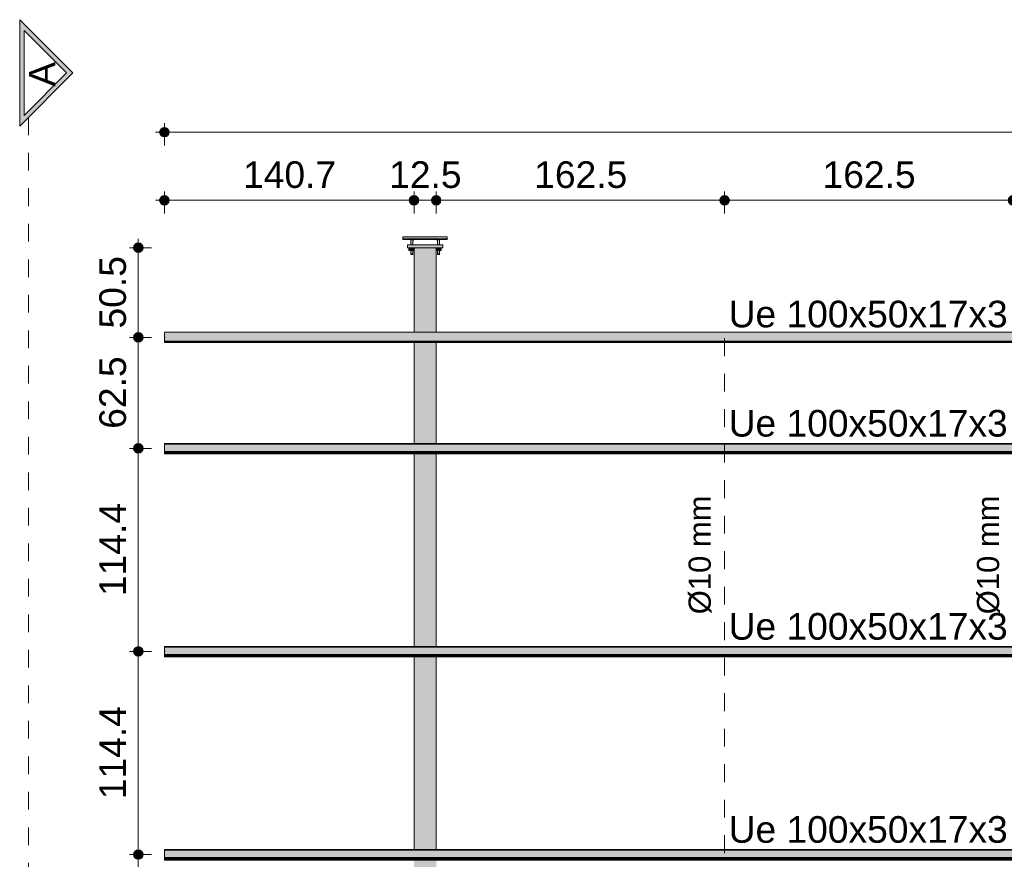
# Model space of a CAD drawing. Header units: metres. Extents: x 1.7 to 46.9, y -75.7 to 7.5.
# Tile 4 of 15: x 22.5 to 28.1, y -58 to -53.2. Entities that reach past the tile are written whole.
import ezdxf

# ---------------------------------------------------------------- set-up
doc = ezdxf.new("R2010")
doc.units = ezdxf.units.M
doc.linetypes.add('Projeção', pattern=[0.003969, 0.002381, -0.001587])
doc.linetypes.add('Traço ponto', pattern=[0.015875, 0.00635, -0.004763, 0, -0.004763])
for name, color, linetype, lineweight in [('A-ANNO-DIMS', 7, 'Continuous', 9), ('A-ANNO-DIMS-50', 7, 'Continuous', 9), ('A-FLOR-OVHD', 7, 'Projeção', 18), ('A-GENM', 7, 'Continuous', 18), ('A-GLAZ-CWMG', 7, 'Continuous', 18), ('G-ANNO-SYMB', 7, 'Continuous', 9), ('G-ANNO-TEXT', 7, 'Continuous', 9), ('S-BEAM', 7, 'Continuous', 18)]:
    doc.layers.add(name, color=color, linetype=linetype, lineweight=lineweight)
doc.styles.add('Arial_10', font='arial.ttf', dxfattribs={"height": 0.125})
doc.styles.add('Arial_9', font='arial.ttf', dxfattribs={"height": 0.15})
doc.dimstyles.new('Linear_-_3_mm_em_CM', dxfattribs={"dimscale": 0.3048, "dimtxt": 0.153039, "dimasz": 0.656168, "dimexe": 0.164042, "dimexo": 0.0625, "dimgap": 0.082021, "dimtad": 1, "dimdec": 1, "dimlfac": 100, "dimrnd": 0.1, "dimdsep": 46, "dimtxsty": 'Arial_9', "dimblk1": 'DOTSMALL', "dimblk2": 'DOTSMALL', "dimsah": 1, "dimcen": 0.09, "dimdle": 0.164042, "dimazin": 0, "dimtfac": 1, "dimtdec": 4, "dimtix": 1, "dimtmove": 0, "dimatfit": 3, "dimfxl": 0.246063, "dimfxlon": 1, "dimtvp": 1, "dimtolj": 1, "dimtzin": 0, "dimarcsym": 2})

# ---------------------------------------------------------------- blocks, each defined once
blk = doc.blocks.new('09-base-com-chumbadores-060523 - 09-base-com-chumbadores-060523-2683229-TRAVAMENTO DAS TERÇAS')
at = {"layer": 'A-GENM', "true_color": 0x7f7f7f}
blk.add_hatch(color=8, dxfattribs=at).paths.add_polyline_path([(28.1082, -54.5129), (28.3082, -54.5129), (28.3081, -54.4969), (28.1082, -54.4969)])
at = {"layer": 'A-GENM'}
for p, q in [((28.1082, -54.4969), (28.3082, -54.4969)), ((28.1082, -54.4969), (28.1082, -54.5129)), ((28.3082, -54.5129), (28.1082, -54.5129)), ((28.3082, -54.5129), (28.3082, -54.4969))]:
    blk.add_line(p, q, dxfattribs=at)
blk = doc.blocks.new('Chumbador - Chumbador-2682873-TRAVAMENTO DAS TERÇAS')
at = {"layer": 'A-GENM', "true_color": 0x7f7f7f}
h = blk.add_hatch(color=8, dxfattribs=at)
h.paths.add_polyline_path([(28.1272, -54.4674), (28.1273, -54.4672), (28.1278, -54.4643), (28.1281, -54.4634), (28.0832, -54.4634), (28.0832, -54.4674)])
h.paths.add_polyline_path([(28.1732, -54.4674), (28.2707, -54.4672), (28.2707, -54.4634), (28.1457, -54.4634), (28.1455, -54.4673), (28.1457, -54.4674)])
for points in [[(28.277, -54.4731), (28.2765, -54.4678), (28.2752, -54.4648), (28.2707, -54.4634), (28.2707, -54.4672), (28.2755, -54.4689), (28.2764, -54.4714)], [(28.2788, -54.5511), (28.2832, -54.5511), (28.2831, -54.5471), (28.277, -54.5471), (28.2772, -54.5511), (28.2778, -54.5511)], [(28.2832, -54.5511), (28.2895, -54.5511), (28.2892, -54.5471), (28.2832, -54.5471)]]:
    blk.add_hatch(color=8, dxfattribs=at).paths.add_polyline_path(points)
at = {"layer": 'A-GENM'}
for p, q in [((28.0832, -54.4634), (28.0832, -54.4674)), ((28.0832, -54.4674), (28.1272, -54.4674)), ((28.14, -54.4674), (28.2707, -54.4674)), ((28.277, -54.5471), (28.277, -54.5511)), ((28.277, -54.5511), (28.2832, -54.5511)), ((28.2832, -54.5511), (28.2895, -54.5511)), ((28.2895, -54.5511), (28.2895, -54.5471))]:
    blk.add_line(p, q, dxfattribs=at)
at = {"layer": 'A-GENM', "flags": 128}
blk.add_lwpolyline([(28.2707, -54.4674), (28.276, -54.4703), (28.277, -54.4736)], dxfattribs=at)
blk = doc.blocks.new('Chumbador - Chumbador-2682874-TRAVAMENTO DAS TERÇAS')
at = {"layer": 'A-GENM', "true_color": 0x7f7f7f}
for points in [[(28.1395, -54.4731), (28.1409, -54.4689), (28.1457, -54.4672), (28.1457, -54.4634), (28.1441, -54.4637), (28.1407, -54.4656), (28.1395, -54.4704), (28.1395, -54.4719)], [(28.1278, -54.5511), (28.1332, -54.5511), (28.1331, -54.5471), (28.127, -54.5471), (28.1272, -54.5511)], [(28.1376, -54.5511), (28.1395, -54.5511), (28.1392, -54.5471), (28.1332, -54.5471), (28.1332, -54.5511), (28.1363, -54.5511)]]:
    blk.add_hatch(color=8, dxfattribs=at).paths.add_polyline_path(points)
h = blk.add_hatch(color=8, dxfattribs=at)
h.paths.add_polyline_path([(28.1457, -54.4674), (28.2707, -54.4672), (28.2707, -54.4634), (28.1457, -54.4634), (28.1457, -54.4672)])
h.paths.add_polyline_path([(28.3081, -54.4674), (28.3332, -54.4672), (28.3332, -54.4634), (28.2883, -54.4634), (28.2892, -54.4674)])
at = {"layer": 'A-GENM'}
for p, q in [((28.1457, -54.4674), (28.2764, -54.4674)), ((28.2892, -54.4674), (28.3332, -54.4674)), ((28.3332, -54.4674), (28.3332, -54.4634)), ((28.127, -54.5471), (28.127, -54.5511)), ((28.127, -54.5511), (28.1332, -54.5511)), ((28.1332, -54.5511), (28.1395, -54.5511)), ((28.1395, -54.5511), (28.1395, -54.5471))]:
    blk.add_line(p, q, dxfattribs=at)
at = {"layer": 'A-GENM', "flags": 128}
blk.add_lwpolyline([(28.1395, -54.4736), (28.1423, -54.4684), (28.1457, -54.4674)], dxfattribs=at)
blk = doc.blocks.new('Porca - Porca-2340320-TRAVAMENTO DAS TERÇAS')
at = {"layer": 'A-GENM', "true_color": 0x7f7f7f}
for points in [[(28.2707, -54.5289), (28.2832, -54.5289), (28.2832, -54.5129), (28.2672, -54.5129), (28.2677, -54.5156), (28.2679, -54.5157), (28.2707, -54.5225), (28.2707, -54.527)], [(28.2992, -54.5289), (28.2992, -54.5129), (28.2832, -54.5129), (28.2832, -54.5289)]]:
    blk.add_hatch(color=8, dxfattribs=at).paths.add_polyline_path(points)
at = {"layer": 'A-GENM'}
for p, q in [((28.2672, -54.5129), (28.2672, -54.5154)), ((28.2832, -54.5289), (28.2707, -54.5289)), ((28.2832, -54.5289), (28.2832, -54.5129)), ((28.2992, -54.5289), (28.2832, -54.5289)), ((28.2992, -54.5129), (28.2992, -54.5289))]:
    blk.add_line(p, q, dxfattribs=at)
blk = doc.blocks.new('Porca - Porca-V1-TRAVAMENTO DAS TERÇAS')
at = {"layer": 'A-GENM', "true_color": 0x7f7f7f}
for points in [[(28.1172, -54.5289), (28.1332, -54.5289), (28.1332, -54.5129), (28.1172, -54.5129)], [(28.1332, -54.5289), (28.1457, -54.5289), (28.1459, -54.5221), (28.1492, -54.5129), (28.1332, -54.5129), (28.1332, -54.5225)]]:
    blk.add_hatch(color=8, dxfattribs=at).paths.add_polyline_path(points)
at = {"layer": 'A-GENM'}
for p, q in [((28.1172, -54.5129), (28.1172, -54.5289)), ((28.1332, -54.5289), (28.1172, -54.5289)), ((28.1332, -54.5289), (28.1332, -54.5129)), ((28.1457, -54.5289), (28.1332, -54.5289)), ((28.1492, -54.5129), (28.1492, -54.5154))]:
    blk.add_line(p, q, dxfattribs=at)
blk = doc.blocks.new('Chumbador - Chumbador-V12-TRAVAMENTO DAS TERÇAS')
at = {"layer": 'A-GENM', "true_color": 0x7f7f7f}
for points in [[(13.1076, -54.4571), (13.2707, -54.4571), (13.2707, -54.4509), (13.0832, -54.4511), (13.0832, -54.4571)], [(13.2788, -54.4696), (13.2832, -54.4696), (13.2795, -54.4608), (13.2707, -54.4571), (13.2707, -54.4632), (13.2755, -54.4649), (13.2772, -54.4696), (13.2778, -54.4696)], [(13.2886, -54.4696), (13.2892, -54.4696), (13.2884, -54.4638), (13.2878, -54.4633), (13.2864, -54.4632), (13.2837, -54.4616), (13.2825, -54.4608), (13.2789, -54.4598), (13.2757, -54.4592), (13.2795, -54.4608), (13.2832, -54.4696), (13.2881, -54.4696)]]:
    blk.add_hatch(color=8, dxfattribs=at).paths.add_polyline_path(points)
h = blk.add_hatch(color=8, dxfattribs=at)
h.paths.add_polyline_path([(13.1076, -54.4634), (13.13, -54.4632), (13.1327, -54.4616), (13.1339, -54.4608), (13.1369, -54.4599), (13.1457, -54.4571), (13.0832, -54.4571), (13.0832, -54.4634)])
h.paths.add_polyline_path([(13.1526, -54.4634), (13.2707, -54.4632), (13.2707, -54.4571), (13.1457, -54.4577), (13.1455, -54.4633), (13.1457, -54.4634)])
h = blk.add_hatch(color=8, dxfattribs=at)
h.paths.add_polyline_path([(13.2801, -54.5471), (13.2832, -54.5471), (13.2828, -54.5289), (13.277, -54.5289), (13.2772, -54.5471), (13.2788, -54.5471)])
h.paths.add_polyline_path([(13.2772, -54.4969), (13.2832, -54.4969), (13.2832, -54.4696), (13.277, -54.4696), (13.277, -54.4969)])
h = blk.add_hatch(color=8, dxfattribs=at)
h.paths.add_polyline_path([(13.2876, -54.5471), (13.2895, -54.5471), (13.2892, -54.5289), (13.2832, -54.5289), (13.2832, -54.5471), (13.2875, -54.5471)])
h.paths.add_polyline_path([(13.2883, -54.4969), (13.2895, -54.4969), (13.2892, -54.4696), (13.2832, -54.4696), (13.2832, -54.4969), (13.2876, -54.4969)])
at = {"layer": 'A-GENM'}
for p, q in [((13.2707, -54.4509), (13.0832, -54.4509)), ((13.0832, -54.4509), (13.0832, -54.4571)), ((13.0832, -54.4571), (13.0832, -54.4634)), ((13.0832, -54.4634), (13.2707, -54.4634)), ((13.277, -54.4696), (13.277, -54.4969)), ((13.2895, -54.4696), (13.2869, -54.4622)), ((13.2895, -54.4969), (13.2895, -54.4696)), ((13.277, -54.5289), (13.277, -54.5471)), ((13.2895, -54.5471), (13.2895, -54.5289)), ((13.277, -54.5471), (13.2832, -54.5471)), ((13.2832, -54.5471), (13.2895, -54.5471))]:
    blk.add_line(p, q, dxfattribs=at)
at = {"layer": 'A-GENM', "flags": 128}
for points in [[(13.2762, -54.4521), (13.2752, -54.4514), (13.2707, -54.4509)], [(13.2707, -54.4634), (13.276, -54.4663), (13.277, -54.4696)]]:
    blk.add_lwpolyline(points, dxfattribs=at)
blk = doc.blocks.new('Chumbador - Chumbador-V8-TRAVAMENTO DAS TERÇAS')
at = {"layer": 'A-GENM', "true_color": 0x7f7f7f}
h = blk.add_hatch(color=8, dxfattribs=at)
h.paths.add_polyline_path([(23.1272, -54.5471), (23.1332, -54.5471), (23.1328, -54.5289), (23.127, -54.5289), (23.127, -54.5471)])
h.paths.add_polyline_path([(23.1278, -54.4969), (23.1332, -54.4969), (23.1332, -54.4696), (23.127, -54.4696), (23.1274, -54.4969)])
for points in [[(23.1288, -54.4696), (23.1332, -54.4696), (23.1375, -54.4606), (23.1404, -54.459), (23.1327, -54.4616), (23.13, -54.4632), (23.128, -54.4638), (23.1273, -54.4661), (23.1272, -54.4696), (23.1283, -54.4696)], [(23.1369, -54.4696), (23.1392, -54.4696), (23.1409, -54.4649), (23.1457, -54.4632), (23.1457, -54.4571), (23.1369, -54.4608), (23.1332, -54.4696), (23.1364, -54.4696)], [(23.1814, -54.4571), (23.3332, -54.4571), (23.3332, -54.4509), (23.1457, -54.4511), (23.1457, -54.4571)]]:
    blk.add_hatch(color=8, dxfattribs=at).paths.add_polyline_path(points)
h = blk.add_hatch(color=8, dxfattribs=at)
h.paths.add_polyline_path([(23.1392, -54.5471), (23.1395, -54.5471), (23.1392, -54.5289), (23.1332, -54.5289), (23.1332, -54.5471), (23.1386, -54.5471)])
h.paths.add_polyline_path([(23.1392, -54.4969), (23.1395, -54.4969), (23.1392, -54.4696), (23.1332, -54.4696), (23.1332, -54.4969), (23.139, -54.4969)])
h = blk.add_hatch(color=8, dxfattribs=at)
h.paths.add_polyline_path([(23.1814, -54.4634), (23.2707, -54.4632), (23.2707, -54.4571), (23.1457, -54.4571), (23.1457, -54.4634)])
h.paths.add_polyline_path([(23.3332, -54.4634), (23.3332, -54.4571), (23.2725, -54.4577), (23.2837, -54.4616), (23.2864, -54.4632), (23.2884, -54.4634), (23.2926, -54.4634)])
at = {"layer": 'A-GENM'}
for p, q in [((23.127, -54.4696), (23.127, -54.4969)), ((23.1395, -54.4969), (23.1395, -54.4696)), ((23.1457, -54.4509), (23.1422, -54.4521)), ((23.3332, -54.4509), (23.1457, -54.4509)), ((23.1457, -54.4634), (23.3332, -54.4634)), ((23.3332, -54.4571), (23.3332, -54.4509)), ((23.3332, -54.4634), (23.3332, -54.4571)), ((23.127, -54.5289), (23.127, -54.5471)), ((23.1395, -54.5471), (23.1395, -54.5289)), ((23.127, -54.5471), (23.1332, -54.5471)), ((23.1332, -54.5471), (23.1395, -54.5471))]:
    blk.add_line(p, q, dxfattribs=at)
at = {"layer": 'A-GENM', "flags": 128}
for points in [[(23.1294, -54.4622), (23.1275, -54.4651), (23.127, -54.4696)], [(23.1395, -54.4696), (23.1423, -54.4644), (23.1457, -54.4634)]]:
    blk.add_lwpolyline(points, dxfattribs=at)
blk = doc.blocks.new('Chumbador - Chumbador-V4-TRAVAMENTO DAS TERÇAS')
at = {"layer": 'A-GENM'}
blk.add_line((28.2895, -54.4696), (28.2892, -54.469), dxfattribs=at)
blk = doc.blocks.new('Chumbador - Chumbador-V5-TRAVAMENTO DAS TERÇAS')
at = {"layer": 'A-GENM'}
blk.add_line((28.1272, -54.4674), (28.127, -54.4696), dxfattribs=at)
blk = doc.blocks.new('Rectangular Mullion - Perfil Ue-V27-TRAVAMENTO DAS TERÇAS')
at = {"layer": 'A-GLAZ-CWMG', "true_color": 0xc0c0c0}
for points in [[(35.0573, -55.6194), (35.0573, -55.6153), (11.739, -55.6157), (11.739, -55.6194), (34.6942, -55.6194)], [(35.0573, -55.6601), (35.0573, -55.6194), (11.739, -55.6194), (11.739, -55.6601), (33.9746, -55.6601)], [(35.0573, -55.6651), (35.0573, -55.6601), (11.739, -55.6601), (11.739, -55.6651), (33.9746, -55.6651)], [(35.0573, -55.6663), (35.0573, -55.6651), (11.739, -55.6651), (11.739, -55.6663), (33.9746, -55.6663)], [(23.9009, -55.6699), (35.0573, -55.6699), (35.0573, -55.6663), (11.739, -55.6663), (11.739, -55.6699), (23.5411, -55.6699)], [(35.0573, -55.673), (35.0573, -55.67), (11.739, -55.67), (11.739, -55.673), (33.9746, -55.673)], [(35.0573, -55.6742), (35.0573, -55.673), (11.739, -55.673), (11.739, -55.6742), (33.9746, -55.6742)]]:
    blk.add_hatch(color=9, dxfattribs=at).paths.add_polyline_path(points)
at = {"layer": 'A-GLAZ-CWMG'}
for p, q in [((35.0573, -55.6153), (11.739, -55.6153)), ((11.739, -55.6153), (11.739, -55.6194)), ((11.739, -55.6601), (11.739, -55.6194)), ((11.739, -55.6194), (35.0573, -55.6194)), ((11.739, -55.6601), (11.739, -55.6651)), ((11.739, -55.6601), (35.0573, -55.6601)), ((11.739, -55.6663), (11.739, -55.6651)), ((11.739, -55.6651), (35.0573, -55.6651)), ((11.739, -55.6699), (11.739, -55.6663)), ((11.739, -55.6663), (35.0573, -55.6663)), ((11.739, -55.6699), (35.0573, -55.6699)), ((11.739, -55.673), (11.739, -55.67)), ((11.739, -55.67), (35.0573, -55.67)), ((11.739, -55.6742), (11.739, -55.673)), ((11.739, -55.673), (35.0573, -55.673)), ((11.739, -55.6742), (11.739, -55.6743)), ((11.739, -55.6742), (35.0573, -55.6742)), ((11.739, -55.6743), (35.0573, -55.6743))]:
    blk.add_line(p, q, dxfattribs=at)
blk = doc.blocks.new('Rectangular Mullion - Perfil Ue-V28-TRAVAMENTO DAS TERÇAS')
at = {"layer": 'A-GLAZ-CWMG', "true_color": 0xc0c0c0}
for points in [[(35.0573, -56.7635), (35.0573, -56.7595), (11.739, -56.7599), (11.739, -56.7635), (35.0539, -56.7635)], [(35.0539, -56.8043), (35.0573, -56.8043), (35.0573, -56.7635), (11.739, -56.7635), (11.739, -56.8043), (34.874, -56.8043)], [(35.0573, -56.8092), (35.0573, -56.8043), (11.739, -56.8043), (11.739, -56.8092), (35.0539, -56.8092)], [(35.0539, -56.8105), (35.0573, -56.8105), (35.0573, -56.8092), (11.739, -56.8092), (11.739, -56.8105), (34.874, -56.8105)], [(23.9009, -56.8141), (35.0573, -56.8141), (35.0573, -56.8105), (11.739, -56.8105), (11.739, -56.8141), (23.721, -56.8141)], [(35.0539, -56.8171), (35.0573, -56.8171), (35.0573, -56.8141), (11.739, -56.8141), (11.739, -56.8171), (34.874, -56.8171)], [(35.0539, -56.8184), (35.0573, -56.8184), (35.0573, -56.8171), (11.739, -56.8171), (11.739, -56.8184), (34.874, -56.8184)]]:
    blk.add_hatch(color=9, dxfattribs=at).paths.add_polyline_path(points)
at = {"layer": 'A-GLAZ-CWMG'}
for p, q in [((35.0573, -56.7595), (11.739, -56.7595)), ((11.739, -56.7595), (11.739, -56.7635)), ((11.739, -56.8043), (11.739, -56.7635)), ((11.739, -56.7635), (35.0573, -56.7635)), ((11.739, -56.8043), (11.739, -56.8092)), ((11.739, -56.8043), (35.0573, -56.8043)), ((11.739, -56.8105), (11.739, -56.8092)), ((11.739, -56.8092), (35.0573, -56.8092)), ((11.739, -56.8141), (11.739, -56.8105)), ((11.739, -56.8105), (35.0573, -56.8105)), ((11.739, -56.8171), (11.739, -56.8141)), ((11.739, -56.8141), (35.0573, -56.8141)), ((11.739, -56.8141), (35.0573, -56.8141)), ((11.739, -56.8184), (11.739, -56.8171)), ((11.739, -56.8171), (35.0573, -56.8171)), ((11.739, -56.8184), (35.0573, -56.8184)), ((11.739, -56.8184), (11.739, -56.8184)), ((11.739, -56.8184), (35.0573, -56.8184))]:
    blk.add_line(p, q, dxfattribs=at)
blk = doc.blocks.new('Perfil Ue 100x50x17x1 - Perfil Ue 100x50x17x3-2687109-TRAVAMENTO DAS TERÇAS')
at = {"layer": 'S-BEAM', "true_color": 0xff0000}
for points in [[(-51.9491, 39.0224), (-52.5961, 38.7741), (-52.5955, 38.7726), (-30.686, 47.1829), (-30.6865, 47.1843), (-51.7812, 39.0869)], [(-52.4524, 38.8276), (-52.5955, 38.7726), (-52.5945, 38.7698), (-30.6849, 47.1801), (-30.686, 47.1829), (-52.2844, 38.892)], [(-41.5352, 43.0151), (-52.5945, 38.7698), (-52.5934, 38.767), (-30.6838, 47.1772), (-30.6849, 47.1801), (-41.3673, 43.0795)], [(-52.4502, 38.8219), (-52.5934, 38.767), (-52.5928, 38.7655), (-30.6833, 47.1758), (-30.6838, 47.1772), (-52.2822, 38.8864)], [(-52.5928, 38.7655), (-52.591, 38.7609), (-30.6815, 47.1712), (-30.6833, 47.1758), (-52.4496, 38.8205)], [(-41.5318, 43.0061), (-52.591, 38.7609), (-52.5764, 38.7228), (-30.6669, 47.1331), (-30.6815, 47.1712), (-41.3638, 43.0706)], [(-51.2577, 39.229), (-52.5764, 38.7228), (-52.575, 38.7191), (-30.6656, 47.1297), (-30.6669, 47.1331), (-51.0897, 39.2935)]]:
    blk.add_hatch(color=1, dxfattribs=at).paths.add_polyline_path(points)
at = {"layer": 'S-BEAM'}
for p, q in [((-30.6866, 47.1844), (-52.5961, 38.7741)), ((-30.686, 47.1829), (-52.5955, 38.7726)), ((-52.5945, 38.7698), (-30.6849, 47.1801)), ((-30.6838, 47.1772), (-52.5934, 38.767)), ((-30.6865, 47.1843), (-30.6866, 47.1844)), ((-30.6865, 47.1843), (-30.686, 47.1829)), ((-30.686, 47.1829), (-30.6849, 47.1801)), ((-30.6849, 47.1801), (-30.6838, 47.1772)), ((-30.6838, 47.1772), (-30.6833, 47.1758)), ((-30.6815, 47.1712), (-30.6833, 47.1758)), ((-30.6815, 47.1712), (-30.6669, 47.1331)), ((-52.575, 38.719), (-30.6654, 47.1293)), ((-30.6654, 47.1293), (-30.6669, 47.1331))]:
    blk.add_line(p, q, dxfattribs=at)
blk = doc.blocks.new('DIMBLOCK29-TRAVAMENTO DAS TERÇAS')
at = {"layer": 'A-ANNO-DIMS-50', "lineweight": 35, "transparency": 16777216}
h = blk.add_hatch(color=256, dxfattribs=at)
edge = h.paths.add_edge_path()
edge.add_arc((26.4906, -54.2459), 0.025, 0, 360)
h = blk.add_hatch(color=256, dxfattribs=at)
edge = h.paths.add_edge_path()
edge.add_arc((28.1156, -54.2459), 0.025, 0, 360)
at = {"layer": 'A-ANNO-DIMS-50', "transparency": 16777216}
for p, q in [((26.4906, -54.2459), (26.4906, -54.1959)), ((28.1156, -54.2459), (28.1156, -54.1959)), ((28.1156, -54.2459), (26.4906, -54.2459)), ((26.4906, -54.2459), (26.4906, -54.3209)), ((28.1156, -54.2459), (28.1156, -54.3209))]:
    blk.add_line(p, q, dxfattribs=at)
at = {"layer": 'A-ANNO-DIMS-50', "lineweight": 35, "transparency": 16777216}
for centre in [(26.4906, -54.2459), (28.1156, -54.2459)]:
    blk.add_circle(centre, 0.025, dxfattribs=at)
at = {"layer": 'A-ANNO-DIMS-50', "color": 0, "transparency": 16777216, "insert": (27.0429, -54.0262), "char_height": 0.15, "width": 0.624399, "attachment_point": 1, "line_spacing_factor": 0.941778, "style": 'Arial_9'}
blk.add_mtext('162.5', dxfattribs=at)
blk = doc.blocks.new('_DotSmall')
at = {"color": 0, "linetype": 'ByBlock', "const_width": 0.5}
blk.add_lwpolyline([(-0.0625, 0, 1), (0.0625, 0, 1)], format="xyb", close=True, dxfattribs=at)
blk = doc.blocks.new('DIMBLOCK30-TRAVAMENTO DAS TERÇAS')
at = {"layer": 'A-ANNO-DIMS-50', "lineweight": 35, "transparency": 16777216}
h = blk.add_hatch(color=256, dxfattribs=at)
edge = h.paths.add_edge_path()
edge.add_arc((24.8656, -54.2459), 0.025, 0, 360)
h = blk.add_hatch(color=256, dxfattribs=at)
edge = h.paths.add_edge_path()
edge.add_arc((26.4906, -54.2459), 0.025, 0, 360)
at = {"layer": 'A-ANNO-DIMS-50', "transparency": 16777216}
for p, q in [((24.8656, -54.2459), (24.8656, -54.1959)), ((26.4906, -54.2459), (26.4906, -54.1959)), ((26.4906, -54.2459), (24.8656, -54.2459)), ((24.8656, -54.2459), (24.8656, -54.3209)), ((26.4906, -54.2459), (26.4906, -54.3209))]:
    blk.add_line(p, q, dxfattribs=at)
at = {"layer": 'A-ANNO-DIMS-50', "lineweight": 35, "transparency": 16777216}
for centre in [(24.8656, -54.2459), (26.4906, -54.2459)]:
    blk.add_circle(centre, 0.025, dxfattribs=at)
at = {"layer": 'A-ANNO-DIMS-50', "color": 0, "transparency": 16777216, "insert": (25.4179, -54.0262), "char_height": 0.15, "width": 0.624399, "attachment_point": 1, "line_spacing_factor": 0.941778, "style": 'Arial_9'}
blk.add_mtext('162.5', dxfattribs=at)
blk = doc.blocks.new('DIMBLOCK31-TRAVAMENTO DAS TERÇAS')
at = {"layer": 'A-ANNO-DIMS-50', "lineweight": 35, "transparency": 16777216}
h = blk.add_hatch(color=256, dxfattribs=at)
edge = h.paths.add_edge_path()
edge.add_arc((24.7406, -54.2459), 0.025, 0, 360)
h = blk.add_hatch(color=256, dxfattribs=at)
edge = h.paths.add_edge_path()
edge.add_arc((24.8656, -54.2459), 0.025, 0, 360)
at = {"layer": 'A-ANNO-DIMS-50', "transparency": 16777216}
for p, q in [((24.7406, -54.2459), (24.7406, -54.1959)), ((24.8656, -54.2459), (24.8656, -54.1959)), ((24.8656, -54.2459), (24.7406, -54.2459)), ((24.7406, -54.2459), (24.7406, -54.3209)), ((24.8656, -54.2459), (24.8656, -54.3209))]:
    blk.add_line(p, q, dxfattribs=at)
at = {"layer": 'A-ANNO-DIMS-50', "lineweight": 35, "transparency": 16777216}
for centre in [(24.7406, -54.2459), (24.8656, -54.2459)]:
    blk.add_circle(centre, 0.025, dxfattribs=at)
at = {"layer": 'A-ANNO-DIMS-50', "color": 0, "transparency": 16777216, "insert": (24.6006, -54.0262), "char_height": 0.15, "width": 0.485957, "attachment_point": 1, "line_spacing_factor": 0.941778, "style": 'Arial_9'}
blk.add_mtext('12.5', dxfattribs=at)
blk = doc.blocks.new('DIMBLOCK32-TRAVAMENTO DAS TERÇAS')
at = {"layer": 'A-ANNO-DIMS-50', "lineweight": 35, "transparency": 16777216}
h = blk.add_hatch(color=256, dxfattribs=at)
edge = h.paths.add_edge_path()
edge.add_arc((23.3339, -54.2459), 0.025, 0, 360)
h = blk.add_hatch(color=256, dxfattribs=at)
edge = h.paths.add_edge_path()
edge.add_arc((24.7406, -54.2459), 0.025, 0, 360)
at = {"layer": 'A-ANNO-DIMS-50', "transparency": 16777216}
for p, q in [((23.3339, -54.2459), (23.3339, -54.1959)), ((24.7406, -54.2459), (24.7406, -54.1959)), ((24.7406, -54.2459), (23.2839, -54.2459)), ((23.3339, -54.2459), (23.3339, -54.3209)), ((24.7406, -54.2459), (24.7406, -54.3209))]:
    blk.add_line(p, q, dxfattribs=at)
at = {"layer": 'A-ANNO-DIMS-50', "lineweight": 35, "transparency": 16777216}
for centre in [(23.3339, -54.2459), (24.7406, -54.2459)]:
    blk.add_circle(centre, 0.025, dxfattribs=at)
at = {"layer": 'A-ANNO-DIMS-50', "color": 0, "transparency": 16777216, "insert": (23.7771, -54.0262), "char_height": 0.15, "width": 0.624399, "attachment_point": 1, "line_spacing_factor": 0.941778, "style": 'Arial_9'}
blk.add_mtext('140.7', dxfattribs=at)
blk = doc.blocks.new('DIMBLOCK35-TRAVAMENTO DAS TERÇAS')
at = {"layer": 'A-ANNO-DIMS-50', "lineweight": 35, "transparency": 16777216}
h = blk.add_hatch(color=256, dxfattribs=at)
edge = h.paths.add_edge_path()
edge.add_arc((23.1868, -57.9314), 0.025, 0, 360)
h = blk.add_hatch(color=256, dxfattribs=at)
edge = h.paths.add_edge_path()
edge.add_arc((23.1868, -59.0755), 0.025, 0, 360)
at = {"layer": 'A-ANNO-DIMS-50', "transparency": 16777216}
for p, q in [((23.1868, -57.9314), (23.1368, -57.9314)), ((23.1868, -59.0755), (23.1868, -57.9314)), ((23.1868, -57.9314), (23.2618, -57.9314)), ((23.1868, -59.0755), (23.1368, -59.0755)), ((23.1868, -59.0755), (23.2618, -59.0755))]:
    blk.add_line(p, q, dxfattribs=at)
at = {"layer": 'A-ANNO-DIMS-50', "lineweight": 35, "transparency": 16777216}
for centre in [(23.1868, -57.9314), (23.1868, -59.0755)]:
    blk.add_circle(centre, 0.025, dxfattribs=at)
at = {"layer": 'A-ANNO-DIMS-50', "color": 0, "transparency": 16777216, "insert": (22.9671, -58.7636), "char_height": 0.15, "width": 0.624399, "attachment_point": 1, "rotation": 90, "line_spacing_factor": 0.941778, "style": 'Arial_9'}
blk.add_mtext('114.4', dxfattribs=at)
blk = doc.blocks.new('DIMBLOCK36-TRAVAMENTO DAS TERÇAS')
at = {"layer": 'A-ANNO-DIMS-50', "lineweight": 35, "transparency": 16777216}
h = blk.add_hatch(color=256, dxfattribs=at)
edge = h.paths.add_edge_path()
edge.add_arc((23.1868, -56.7872), 0.025, 0, 360)
h = blk.add_hatch(color=256, dxfattribs=at)
edge = h.paths.add_edge_path()
edge.add_arc((23.1868, -57.9314), 0.025, 0, 360)
at = {"layer": 'A-ANNO-DIMS-50', "transparency": 16777216}
for p, q in [((23.1868, -56.7872), (23.1368, -56.7872)), ((23.1868, -57.9314), (23.1868, -56.7872)), ((23.1868, -56.7872), (23.2618, -56.7872)), ((23.1868, -57.9314), (23.1368, -57.9314)), ((23.1868, -57.9314), (23.2618, -57.9314))]:
    blk.add_line(p, q, dxfattribs=at)
at = {"layer": 'A-ANNO-DIMS-50', "lineweight": 35, "transparency": 16777216}
for centre in [(23.1868, -56.7872), (23.1868, -57.9314)]:
    blk.add_circle(centre, 0.025, dxfattribs=at)
at = {"layer": 'A-ANNO-DIMS-50', "color": 0, "transparency": 16777216, "insert": (22.9671, -57.6195), "char_height": 0.15, "width": 0.624399, "attachment_point": 1, "rotation": 90, "line_spacing_factor": 0.941778, "style": 'Arial_9'}
blk.add_mtext('114.4', dxfattribs=at)
blk = doc.blocks.new('DIMBLOCK37-TRAVAMENTO DAS TERÇAS')
at = {"layer": 'A-ANNO-DIMS-50', "lineweight": 35, "transparency": 16777216}
h = blk.add_hatch(color=256, dxfattribs=at)
edge = h.paths.add_edge_path()
edge.add_arc((23.1868, -55.6431), 0.025, 0, 360)
h = blk.add_hatch(color=256, dxfattribs=at)
edge = h.paths.add_edge_path()
edge.add_arc((23.1868, -56.7872), 0.025, 0, 360)
at = {"layer": 'A-ANNO-DIMS-50', "transparency": 16777216}
for p, q in [((23.1868, -56.7872), (23.1868, -55.5931)), ((23.1868, -55.6431), (23.1368, -55.6431)), ((23.1868, -55.6431), (23.2618, -55.6431)), ((23.1868, -56.7872), (23.1368, -56.7872)), ((23.1868, -56.7872), (23.2618, -56.7872))]:
    blk.add_line(p, q, dxfattribs=at)
at = {"layer": 'A-ANNO-DIMS-50', "lineweight": 35, "transparency": 16777216}
for centre in [(23.1868, -55.6431), (23.1868, -56.7872)]:
    blk.add_circle(centre, 0.025, dxfattribs=at)
at = {"layer": 'A-ANNO-DIMS-50', "color": 0, "transparency": 16777216, "insert": (22.9671, -56.4753), "char_height": 0.15, "width": 0.624399, "attachment_point": 1, "rotation": 90, "line_spacing_factor": 0.941778, "style": 'Arial_9'}
blk.add_mtext('114.4', dxfattribs=at)
blk = doc.blocks.new('DIMBLOCK44-TRAVAMENTO DAS TERÇAS')
at = {"layer": 'A-ANNO-DIMS-50', "lineweight": 35, "transparency": 16777216}
h = blk.add_hatch(color=256, dxfattribs=at)
edge = h.paths.add_edge_path()
edge.add_arc((23.1868, -55.018), 0.025, 0, 360)
h = blk.add_hatch(color=256, dxfattribs=at)
edge = h.paths.add_edge_path()
edge.add_arc((23.1868, -55.6431), 0.025, 0, 360)
at = {"layer": 'A-ANNO-DIMS-50', "transparency": 16777216}
for p, q in [((23.1868, -55.6931), (23.1868, -54.968)), ((23.1868, -55.018), (23.1368, -55.018)), ((23.1868, -55.018), (23.2618, -55.018)), ((23.1868, -55.6431), (23.1368, -55.6431)), ((23.1868, -55.6431), (23.2618, -55.6431))]:
    blk.add_line(p, q, dxfattribs=at)
at = {"layer": 'A-ANNO-DIMS-50', "lineweight": 35, "transparency": 16777216}
for centre in [(23.1868, -55.018), (23.1868, -55.6431)]:
    blk.add_circle(centre, 0.025, dxfattribs=at)
at = {"layer": 'A-ANNO-DIMS-50', "color": 0, "transparency": 16777216, "insert": (22.9671, -55.533), "char_height": 0.15, "width": 0.485957, "attachment_point": 1, "rotation": 90, "line_spacing_factor": 0.941778, "style": 'Arial_9'}
blk.add_mtext('62.5', dxfattribs=at)
blk = doc.blocks.new('DIMBLOCK45-TRAVAMENTO DAS TERÇAS')
at = {"layer": 'A-ANNO-DIMS-50', "lineweight": 35, "transparency": 16777216}
h = blk.add_hatch(color=256, dxfattribs=at)
edge = h.paths.add_edge_path()
edge.add_arc((23.1868, -54.5129), 0.025, 0, 360)
h = blk.add_hatch(color=256, dxfattribs=at)
edge = h.paths.add_edge_path()
edge.add_arc((23.1868, -55.018), 0.025, 0, 360)
at = {"layer": 'A-ANNO-DIMS-50', "transparency": 16777216}
for p, q in [((23.1868, -55.068), (23.1868, -54.4629)), ((23.1868, -54.5129), (23.1368, -54.5129)), ((23.1868, -54.5129), (23.2618, -54.5129)), ((23.1868, -55.018), (23.1368, -55.018)), ((23.1868, -55.018), (23.2618, -55.018))]:
    blk.add_line(p, q, dxfattribs=at)
at = {"layer": 'A-ANNO-DIMS-50', "lineweight": 35, "transparency": 16777216}
for centre in [(23.1868, -54.5129), (23.1868, -55.018)]:
    blk.add_circle(centre, 0.025, dxfattribs=at)
at = {"layer": 'A-ANNO-DIMS-50', "color": 0, "transparency": 16777216, "insert": (22.9671, -54.9679), "char_height": 0.15, "width": 0.485957, "attachment_point": 1, "rotation": 90, "line_spacing_factor": 0.941778, "style": 'Arial_9'}
blk.add_mtext('50.5', dxfattribs=at)
blk = doc.blocks.new('Corte - Indicador corte 1-100 - Triangular-1530152-TRAVAMENTO DAS TERÇAS')
at = {"layer": 'G-ANNO-SYMB'}
h = blk.add_hatch(color=256, dxfattribs=at)
h.paths.add_polyline_path([(-0.005, 0.00429), (-0.00979, -0.0005), (-0.00021, -0.0005)])
h.paths.add_polyline_path([(-0.005, 0.005), (0.001, -0.001), (-0.011, -0.001)])
at = {"layer": 'G-ANNO-SYMB', "lineweight": 18}
for p, q in [((-0.005, 0.005), (-0.011, -0.001)), ((0.001, -0.001), (-0.005, 0.005)), ((-0.00979, -0.0005), (-0.005, 0.00429)), ((-0.005, 0.00429), (-0.00021, -0.0005)), ((-0.011, -0.001), (0.001, -0.001)), ((-0.00021, -0.0005), (-0.00979, -0.0005))]:
    blk.add_line(p, q, dxfattribs=at)
blk = doc.blocks.new('DIMBLOCK47-TRAVAMENTO DAS TERÇAS')
at = {"layer": 'A-ANNO-DIMS-50', "lineweight": 35, "transparency": 16777216}
h = blk.add_hatch(color=256, dxfattribs=at)
edge = h.paths.add_edge_path()
edge.add_arc((23.3339, -53.8621), 0.025, 0, 360)
h = blk.add_hatch(color=256, dxfattribs=at)
edge = h.paths.add_edge_path()
edge.add_arc((46.8022, -53.8621), 0.025, 0, 360)
at = {"layer": 'A-ANNO-DIMS-50', "transparency": 16777216}
for p, q in [((23.3339, -53.8621), (23.3339, -53.8121)), ((46.8022, -53.8621), (46.8022, -53.8121)), ((46.8522, -53.8621), (23.2839, -53.8621)), ((23.3339, -53.8621), (23.3339, -53.9371)), ((46.8022, -53.8621), (46.8022, -53.9371))]:
    blk.add_line(p, q, dxfattribs=at)
at = {"layer": 'A-ANNO-DIMS-50', "lineweight": 35, "transparency": 16777216}
for centre in [(23.3339, -53.8621), (46.8022, -53.8621)]:
    blk.add_circle(centre, 0.025, dxfattribs=at)
at = {"layer": 'A-ANNO-DIMS-50', "color": 0, "transparency": 16777216, "insert": (34.7502, -53.6424), "char_height": 0.15, "width": 0.76284, "attachment_point": 1, "line_spacing_factor": 0.941778, "style": 'Arial_9'}
blk.add_mtext('2346.8', dxfattribs=at)

msp = doc.modelspace()

# ---------------------------------------------------------------- hatches: boundary and pattern name
at = {"layer": 'S-BEAM', "true_color": 0x007d00}
for points in [[(24.747568, -54.988541), (24.750205, -54.988541), (24.750205, -54.5129), (24.743417, -54.515712), (24.740605, -54.5225), (24.740777, -54.988541), (24.745357, -54.988541)], [(24.856005, -54.988541), (24.856005, -54.5129), (24.750205, -54.5129), (24.750205, -54.988541), (24.79249, -54.988541)], [(24.858641, -54.988541), (24.865605, -54.988541), (24.865605, -54.5225), (24.862793, -54.515712), (24.856005, -54.5129), (24.856005, -54.988541), (24.858519, -54.988541)]]:
    msp.add_hatch(color=96, dxfattribs=at).paths.add_polyline_path(points)
h = msp.add_hatch(color=96, dxfattribs=at)
h.paths.add_polyline_path([(24.740605, -61.40445), (24.750205, -61.40445), (24.750195, -61.394973), (24.740605, -61.394973)])
h.paths.add_polyline_path([(24.750132, -61.336056), (24.750205, -61.336056), (24.750205, -60.250828), (24.740605, -60.250828), (24.740605, -61.336056), (24.743417, -61.336056)])
h.paths.add_polyline_path([(24.750205, -60.191911), (24.750205, -59.106683), (24.740605, -59.106683), (24.740605, -60.191911), (24.74892, -60.191911)])
h.paths.add_polyline_path([(24.750205, -59.047767), (24.750205, -57.962539), (24.740605, -57.962539), (24.740605, -59.047767), (24.747707, -59.047767)])
h.paths.add_polyline_path([(24.746494, -57.903622), (24.750205, -57.903622), (24.750205, -56.818394), (24.740605, -56.818394), (24.740605, -57.903622), (24.743417, -57.903622)])
h.paths.add_polyline_path([(24.750205, -56.759478), (24.750205, -55.67425), (24.740605, -55.67425), (24.740605, -56.759478), (24.745282, -56.759478)])
h.paths.add_polyline_path([(24.744069, -55.615333), (24.750205, -55.615333), (24.750205, -55.047458), (24.740605, -55.047458), (24.740872, -55.615333), (24.743417, -55.615333)])
h = msp.add_hatch(color=96, dxfattribs=at)
h.paths.add_polyline_path([(24.750205, -61.40445), (24.856005, -61.40445), (24.856005, -61.394973), (24.750205, -61.394973)])
h.paths.add_polyline_path([(24.750205, -61.336056), (24.856005, -61.336056), (24.856005, -60.250828), (24.750205, -60.250828), (24.750205, -61.235779)])
h.paths.add_polyline_path([(24.856005, -60.191911), (24.856005, -59.106683), (24.750205, -59.106683), (24.750205, -60.191911)])
h.paths.add_polyline_path([(24.750205, -59.047767), (24.856005, -59.047767), (24.856005, -57.962539), (24.750205, -57.962539), (24.750205, -58.938446)])
h.paths.add_polyline_path([(24.750205, -57.903622), (24.856005, -57.903622), (24.856005, -56.818394), (24.750205, -56.818394), (24.750205, -57.662149)])
h.paths.add_polyline_path([(24.750205, -56.759478), (24.856005, -56.759478), (24.856005, -55.67425), (24.750205, -55.67425), (24.750205, -56.641112)])
h.paths.add_polyline_path([(24.750205, -55.615333), (24.856005, -55.615333), (24.856005, -55.047458), (24.750205, -55.047458), (24.750205, -55.492445)])
h = msp.add_hatch(color=96, dxfattribs=at)
h.paths.add_polyline_path([(24.862793, -61.40445), (24.865605, -61.40445), (24.865605, -61.394973), (24.856005, -61.394973), (24.856005, -61.40445)])
h.paths.add_polyline_path([(24.856077, -61.336056), (24.865605, -61.336056), (24.865605, -60.250828), (24.856005, -60.251281), (24.856005, -61.336056)])
h.paths.add_polyline_path([(24.856005, -60.191911), (24.865605, -60.191911), (24.865605, -59.106683), (24.856005, -59.107141), (24.856005, -59.704223)])
h.paths.add_polyline_path([(24.856005, -59.047767), (24.865605, -59.047767), (24.865605, -57.962539), (24.856005, -57.963001), (24.856005, -58.938446)])
h.paths.add_polyline_path([(24.859715, -57.903622), (24.865605, -57.903622), (24.865605, -56.818394), (24.856005, -56.818861), (24.856005, -57.903622)])
h.paths.add_polyline_path([(24.856005, -56.759478), (24.865605, -56.759478), (24.865311, -55.67425), (24.856005, -55.674721), (24.856005, -56.641112)])
h.paths.add_polyline_path([(24.86214, -55.615333), (24.865605, -55.615333), (24.865587, -55.047458), (24.856005, -55.047931), (24.856005, -55.615333)])

# ---------------------------------------------------------------- linework, layer by layer
at = {"layer": 'A-FLOR-OVHD'}
for p, q in [((23.333905, -55.017999), (23.338905, -55.017999)), ((26.490605, -67.723004), (26.490605, -55.005896)), ((23.333905, -55.643099), (23.33591, -55.643099)), ((23.333905, -56.787244), (23.338905, -56.787244)), ((23.333905, -57.931388), (23.336518, -57.931388))]:
    msp.add_line(p, q, dxfattribs=at)
at = {"layer": 'G-ANNO-SYMB', "linetype": 'Traço ponto', "lineweight": 18}
msp.add_line((22.568272, -53.778291), (22.568272, -69.375917), dxfattribs=at)
at = {"layer": 'S-BEAM'}
for p, q in [((24.740605, -54.5225), (24.740605, -54.988596)), ((24.750205, -54.5129), (24.856005, -54.5129)), ((24.856005, -54.5129), (24.750205, -54.5129)), ((24.865605, -54.988598), (24.865605, -54.5225)), ((24.740605, -55.047458), (24.740605, -55.615389)), ((24.865605, -55.61539), (24.865605, -55.047458)), ((24.740605, -55.67425), (24.740605, -56.759533)), ((24.865605, -56.759535), (24.865605, -55.67425)), ((24.740605, -56.818394), (24.740605, -57.903678)), ((24.865605, -57.903679), (24.865605, -56.818394))]:
    msp.add_line(p, q, dxfattribs=at)
at = {"layer": 'S-BEAM', "flags": 128}
for points in [[(24.740605, -54.5225), (24.743417, -54.515712), (24.750205, -54.5129)], [(24.750205, -54.5129), (24.743417, -54.515712), (24.740605, -54.5225)], [(24.856005, -54.5129), (24.862793, -54.515712), (24.865605, -54.5225)], [(24.865605, -54.5225), (24.862793, -54.515712), (24.856005, -54.5129)]]:
    msp.add_lwpolyline(points, dxfattribs=at)

# ---------------------------------------------------------------- block references
at = {"layer": 'A-GENM'}
for name, p in [('Chumbador - Chumbador-V12-TRAVAMENTO DAS TERÇAS', (11.594905, 0)), ('Chumbador - Chumbador-2682873-TRAVAMENTO DAS TERÇAS', (-3.405095, 0)), ('Chumbador - Chumbador-V8-TRAVAMENTO DAS TERÇAS', (1.594905, 0)), ('Chumbador - Chumbador-2682874-TRAVAMENTO DAS TERÇAS', (-3.405095, 0)), ('Chumbador - Chumbador-V5-TRAVAMENTO DAS TERÇAS', (-3.405095, 0)), ('Chumbador - Chumbador-V4-TRAVAMENTO DAS TERÇAS', (-3.405095, 0)), ('09-base-com-chumbadores-060523 - 09-base-com-chumbadores-060523-2683229-TRAVAMENTO DAS TERÇAS', (-3.405095, 0)), ('Porca - Porca-V1-TRAVAMENTO DAS TERÇAS', (-3.405095, 0)), ('Porca - Porca-2340320-TRAVAMENTO DAS TERÇAS', (-3.405095, 0))]:
    msp.add_blockref(name, p, dxfattribs=at)
at = {"layer": 'A-GLAZ-CWMG'}
for name, p in [('Rectangular Mullion - Perfil Ue-V27-TRAVAMENTO DAS TERÇAS', (11.594905, 0)), ('Rectangular Mullion - Perfil Ue-V28-TRAVAMENTO DAS TERÇAS', (11.594905, 0)), ('Rectangular Mullion - Perfil Ue-V28-TRAVAMENTO DAS TERÇAS', (11.594905, -1.144145))]:
    msp.add_blockref(name, p, dxfattribs=at)
at = {"layer": 'G-ANNO-SYMB', "lineweight": 18, "xscale": 49.99999999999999, "yscale": 49.99999999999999, "zscale": 49.99999999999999, "rotation": 269.9999999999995}
msp.add_blockref('Corte - Indicador corte 1-100 - Triangular-1530152-TRAVAMENTO DAS TERÇAS', (22.568272, -53.778291), dxfattribs=at)
at = {"layer": 'S-BEAM', "rotation": 159.0000000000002}
msp.add_blockref('Perfil Ue 100x50x17x1 - Perfil Ue 100x50x17x3-2687109-TRAVAMENTO DAS TERÇAS', (11.594905, 0), dxfattribs=at)

# ---------------------------------------------------------------- texts
at = {"layer": 'G-ANNO-SYMB', "insert": (22.569886, -53.605379), "char_height": 0.15, "width": 0.17236281, "attachment_point": 1, "rotation": 90, "style": 'Arial_9'}
msp.add_mtext('A', dxfattribs=at)
at = {"layer": 'G-ANNO-TEXT', "char_height": 0.15, "width": 1.92805844, "attachment_point": 1, "style": 'Arial_9'}
for insert in [(26.513546, -54.811405), (26.513546, -55.426889), (26.513546, -56.571034), (26.513546, -57.715178)]:
    msp.add_mtext('Ue 100x50x17x3', dxfattribs=dict(at, insert=insert))
at = {"layer": 'G-ANNO-TEXT', "char_height": 0.125, "width": 0.81772125, "attachment_point": 1, "rotation": 90, "style": 'Arial_10'}
for insert in [(26.287878, -56.578111), (27.912878, -56.578111)]:
    msp.add_mtext('Ø10 mm', dxfattribs=dict(at, insert=insert))

# ---------------------------------------------------------------- dimensions: what is measured, and where the dimension line sits
at = {"layer": 'A-ANNO-DIMS'}
for base, p1, p2, angle, override, picture, middle in [((23.333905, -53.862133), (46.802205, -53.937133), (23.333905, -53.937133), 0, {"dimpost": '<>', "dimfxl": 23.4683}, 'DIMBLOCK47-TRAVAMENTO DAS TERÇAS', (35.068055, -53.760496)), ((23.333905, -54.245929), (24.740605, -54.320929), (23.333905, -54.320929), 0, {"dimpost": '<>', "dimfxl": 1.4067}, 'DIMBLOCK32-TRAVAMENTO DAS TERÇAS', (24.037255, -54.144343)), ((24.865605, -54.245929), (26.490605, -54.320929), (24.865605, -54.320929), 0, {"dimpost": '<>', "dimfxl": 1.625}, 'DIMBLOCK30-TRAVAMENTO DAS TERÇAS', (25.678105, -54.144343)), ((26.490605, -54.245929), (28.115605, -54.320929), (26.490605, -54.320929), 0, {"dimpost": '<>', "dimfxl": 1.625}, 'DIMBLOCK29-TRAVAMENTO DAS TERÇAS', (27.303105, -54.144343)), ((23.186789, -54.5129), (23.261789, -55.017999), (23.261789, -54.5129), 90, {"dimpost": '<>', "dimfxl": 0.505099}, 'DIMBLOCK45-TRAVAMENTO DAS TERÇAS', (23.085203, -54.76545)), ((23.186789, -55.017999), (23.261789, -55.643099), (23.261789, -55.017999), 90, {"dimpost": '<>', "dimfxl": 0.6251}, 'DIMBLOCK44-TRAVAMENTO DAS TERÇAS', (23.085203, -55.330549)), ((23.186789, -55.643099), (23.261789, -56.787244), (23.261789, -55.643099), 90, {"dimpost": '<>', "dimfxl": 1.144145}, 'DIMBLOCK37-TRAVAMENTO DAS TERÇAS', (23.086482, -56.215171)), ((23.186789, -56.787244), (23.261789, -57.931388), (23.261789, -56.787244), 90, {"dimpost": '<>', "dimfxl": 1.144145}, 'DIMBLOCK36-TRAVAMENTO DAS TERÇAS', (23.086482, -57.359316)), ((23.186789, -57.931388), (23.261789, -59.075533), (23.261789, -57.931388), 90, {"dimpost": '<>', "dimfxl": 1.144145}, 'DIMBLOCK35-TRAVAMENTO DAS TERÇAS', (23.086482, -58.50346))]:
    dim = msp.add_linear_dim(base=base, p1=p1, p2=p2, angle=angle, dimstyle='Linear_-_3_mm_em_CM', override=override, dxfattribs=at)
    dim.commit()
    dim.dimension.update_dxf_attribs({"geometry": picture, "text_midpoint": middle})
dim = msp.add_linear_dim(base=(24.740605, -54.245929), p1=(24.865605, -54.320929), p2=(24.740605, -54.320929), dimstyle='Linear_-_3_mm_em_CM', override={"dimpost": '<>', "dimfxl": 0.125}, dxfattribs=at)
dim.commit()
dim.dimension.update_dxf_attribs({"geometry": 'DIMBLOCK31-TRAVAMENTO DAS TERÇAS', "text_midpoint": (24.803105, -54.144343)})

doc.saveas('drawing.dxf')
